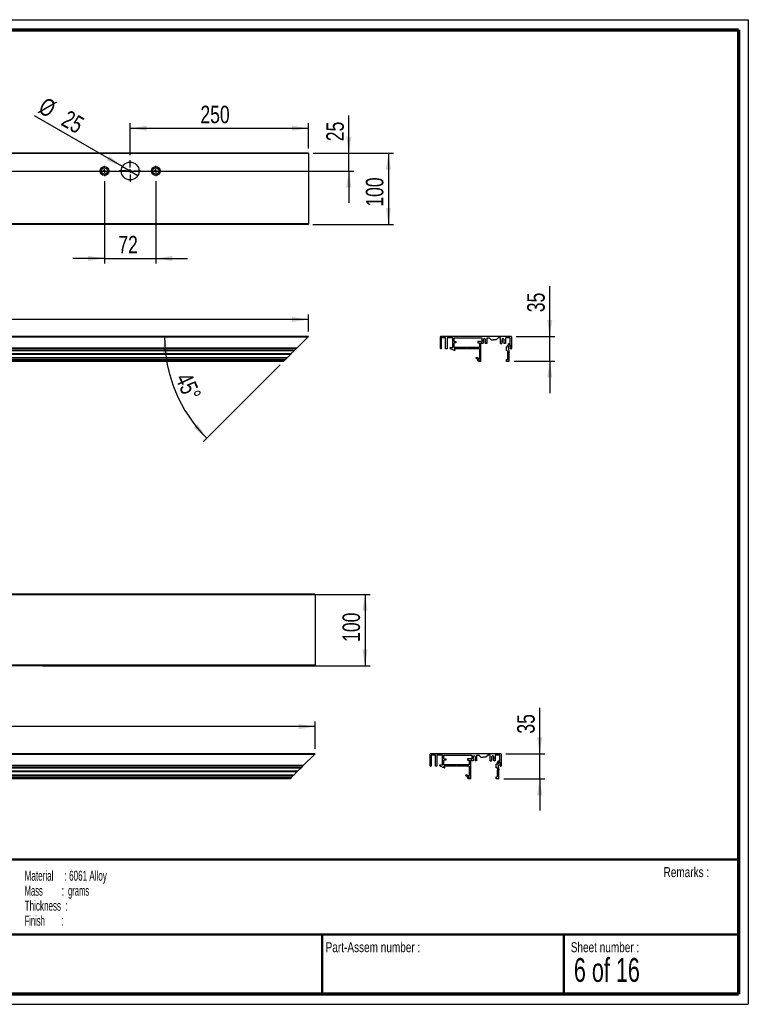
# Paper-space layout 'Base profiles' of a CAD drawing. Header units: millimetres. Extents: x 7 to 291, y 7 to 204.
# Tile 2 of 2: x 145 to 291, y 7 to 204. Entities that reach past the tile are written whole.
import ezdxf

# ---------------------------------------------------------------- set-up
doc = ezdxf.new("R2010")
doc.units = ezdxf.units.MM
for name, color, linetype in [('LAYER1', 7, 'Continuous'), ('LAYER2', 7, 'Continuous'), ('LOGO', 7, 'Continuous')]:
    doc.layers.add(name, color=color, linetype=linetype)
doc.styles.add('SLDTEXTSTYLE1', font='TXT', dxfattribs={"width": 0.75})
doc.styles.add('SLDTEXTSTYLE3', font='TXT', dxfattribs={"width": 0.678571})
doc.styles.add('SLDTEXTSTYLE5', font='TXT', dxfattribs={"width": 0.55})
doc.styles.add('SLDTEXTSTYLE6', font='TXT', dxfattribs={"width": 0.605})
doc.styles.add('SLDTEXTSTYLE7', font='TXT', dxfattribs={"width": 0.549})
doc.styles.add('SLDTEXTSTYLE8', font='TXT', dxfattribs={"width": 0.467045})
doc.dimstyles.new('SLDDIMSTYLE6', dxfattribs={"dimtxt": 3.5, "dimasz": 3.302, "dimexe": 0, "dimexo": 0.0625, "dimgap": 0.875, "dimtad": 1, "dimdec": 1, "dimlfac": 7, "dimrnd": 1e-09, "dimzin": 12, "dimdsep": 46, "dimtxsty": 'SLDTEXTSTYLE1', "dimsah": 1, "dimcen": 0.09, "dimadec": 0, "dimazin": 3, "dimtfac": 1, "dimtdec": 1, "dimtofl": 0, "dimtmove": 0, "dimatfit": 3, "dimfxl": 1, "dimfrac": 2, "dimtolj": 1, "dimtzin": 12, "dimarcsym": 0})
doc.dimstyles.new('SLDDIMSTYLE7', dxfattribs={"dimtxt": 3.5, "dimasz": 3.302, "dimexe": 0, "dimexo": 0.0625, "dimgap": 0.875, "dimtad": 1, "dimdec": 4, "dimlfac": 7, "dimzin": 12, "dimdsep": 46, "dimtxsty": 'SLDTEXTSTYLE1', "dimsah": 1, "dimcen": 0.09, "dimazin": 3, "dimtfac": 1, "dimtofl": 0, "dimtmove": 0, "dimatfit": 3, "dimfxl": 1, "dimfrac": 2, "dimtolj": 1, "dimtzin": 12, "dimarcsym": 0})
doc.dimstyles.new('SLDDIMSTYLE8', dxfattribs={"dimtxt": 3.5, "dimasz": 3.302, "dimexe": 0, "dimexo": 0.0625, "dimgap": 0.875, "dimtad": 1, "dimdec": 1, "dimlfac": 7, "dimrnd": 1e-09, "dimzin": 12, "dimdsep": 46, "dimtxsty": 'SLDTEXTSTYLE1', "dimsah": 1, "dimcen": 0.09, "dimadec": 0, "dimazin": 3, "dimtfac": 1, "dimtdec": 1, "dimtmove": 0, "dimatfit": 0, "dimfxl": 1, "dimfrac": 2, "dimtolj": 1, "dimtzin": 12, "dimarcsym": 0})
doc.dimstyles.new('SLDDIMSTYLE9', dxfattribs={"dimtxt": 3.5, "dimasz": 3.302, "dimexe": 0, "dimexo": 0.0625, "dimgap": 0.875, "dimtad": 1, "dimdec": 1, "dimlfac": 7, "dimrnd": 1e-09, "dimzin": 12, "dimdsep": 46, "dimtxsty": 'SLDTEXTSTYLE1', "dimblk1": 'NONE', "dimsah": 1, "dimcen": 0, "dimadec": 0, "dimazin": 3, "dimtfac": 1, "dimtdec": 1, "dimtmove": 0, "dimatfit": 3, "dimldrblk": 'NONE', "dimfxl": 1, "dimfrac": 2, "dimtolj": 1, "dimtzin": 12, "dimarcsym": 0})

# ---------------------------------------------------------------- blocks, each defined once
blk = doc.blocks.new('SW_NOTE_0_38')
at = {"layer": 'LOGO', "color": 0, "char_height": 2, "attachment_point": 1}
for s, insert, style in [('Material     : 6061 Alloy', (0, 2.58), 'SLDTEXTSTYLE6'), ('Mass         :  grams', (0, -0.42), 'SLDTEXTSTYLE5'), ('Thickness  :', (0, -3.42), 'SLDTEXTSTYLE6'), ('Finish        :', (0, -6.42), 'SLDTEXTSTYLE7')]:
    blk.add_mtext(s, dxfattribs=dict(at, insert=insert, style=style))
blk = doc.blocks.new('_D_7')
at = {"layer": 'LOGO'}
for p, q in [((23.92, 141.43), (23.92, 144.79)), ((202.5, 141.43), (202.5, 144.79)), ((202.5, 143.79), (23.92, 143.79))]:
    blk.add_line(p, q, dxfattribs=at)
for points in [[(23.92, 143.79), (27.23, 143.29), (27.23, 144.3)], [(202.5, 143.79), (199.19, 144.3), (199.19, 143.29)]]:
    blk.add_solid(points, dxfattribs=at)
at = {"layer": 'LOGO', "insert": (107.87, 148.31), "char_height": 3.5, "attachment_point": 1, "style": 'SLDTEXTSTYLE1'}
blk.add_mtext('1250', dxfattribs=at)
blk = doc.blocks.new('_D_8')
at = {"layer": 'LOGO'}
blk.add_line((196.79, 134.72), (181.4, 119.33), dxfattribs=at)
blk.add_arc((202.5, 140.43), 28.84, 180, 225, dxfattribs=at)
for points in [[(173.66, 140.43), (173.34, 137.1), (174.35, 137.16)], [(182.1, 120.04), (180.29, 122.84), (179.53, 122.16)]]:
    blk.add_solid(points, dxfattribs=at)
at = {"layer": 'LOGO', "insert": (178.91, 133.51), "char_height": 3.5, "attachment_point": 1, "rotation": 294.5703, "style": 'SLDTEXTSTYLE1'}
blk.add_mtext('45°', dxfattribs=at)
blk = doc.blocks.new('_D_10')
at = {"layer": 'LOGO'}
for p, q in [((210.57, 177.08), (210.57, 184.64)), ((203.42, 177.08), (211.57, 177.08)), ((210.57, 173.51), (210.57, 177.08)), ((65.78, 173.51), (211.57, 173.51)), ((210.57, 173.51), (210.57, 167.16))]:
    blk.add_line(p, q, dxfattribs=at)
for points in [[(210.57, 177.08), (211.08, 180.39), (210.06, 180.39)], [(210.57, 173.51), (210.06, 170.21), (211.08, 170.21)]]:
    blk.add_solid(points, dxfattribs=at)
at = {"layer": 'LOGO', "insert": (206.06, 179.47), "char_height": 3.5, "attachment_point": 1, "rotation": 90, "style": 'SLDTEXTSTYLE1'}
blk.add_mtext('25', dxfattribs=at)
blk = doc.blocks.new('_D_13')
at = {"layer": 'LOGO'}
for q in [(147.65, 184.56), (168.33, 172.62)]:
    blk.add_line((165.23, 174.4), q, dxfattribs=at)
blk.add_solid([(165.23, 174.4), (162.63, 176.5), (162.12, 175.62)], dxfattribs=at)
at = {"layer": 'LOGO', "char_height": 3.5, "attachment_point": 1, "rotation": 330, "style": 'SLDTEXTSTYLE1'}
for s, insert in [('%%c', (149.89, 188.43)), ('25', (154.49, 185.84))]:
    blk.add_mtext(s, dxfattribs=dict(at, insert=insert))
blk = doc.blocks.new('_None')
blk = doc.blocks.new('_D_14')
at = {"layer": 'LOGO'}
for p, q in [((166.78, 176.65), (166.78, 183.06)), ((166.78, 182.06), (202.5, 182.06)), ((202.5, 178.01), (202.5, 183.06))]:
    blk.add_line(p, q, dxfattribs=at)
for points in [[(166.78, 182.06), (170.08, 181.55), (170.08, 182.56)], [(202.5, 182.06), (199.19, 182.56), (199.19, 181.55)]]:
    blk.add_solid(points, dxfattribs=at)
at = {"layer": 'LOGO', "insert": (180.85, 186.57), "char_height": 3.5, "attachment_point": 1, "style": 'SLDTEXTSTYLE1'}
blk.add_mtext('250', dxfattribs=at)
blk = doc.blocks.new('_D_16')
at = {"layer": 'LOGO'}
for p, q in [((161.64, 171.5), (161.64, 155.02)), ((171.92, 171.5), (171.92, 155.02)), ((161.64, 156.02), (155.29, 156.02)), ((161.64, 156.02), (171.92, 156.02)), ((171.92, 156.02), (178.27, 156.02))]:
    blk.add_line(p, q, dxfattribs=at)
for points in [[(161.64, 156.02), (158.34, 156.53), (158.34, 155.51)], [(171.92, 156.02), (175.23, 155.51), (175.23, 156.53)]]:
    blk.add_solid(points, dxfattribs=at)
at = {"layer": 'LOGO', "insert": (164.41, 160.53), "char_height": 3.5, "attachment_point": 1, "style": 'SLDTEXTSTYLE1'}
blk.add_mtext('72', dxfattribs=at)
blk = doc.blocks.new('_D_17')
at = {"layer": 'LOGO'}
for p, q in [((203.42, 177.08), (219.5, 177.08)), ((218.5, 177.08), (218.5, 162.8)), ((203.35, 162.8), (219.5, 162.8))]:
    blk.add_line(p, q, dxfattribs=at)
for points in [[(218.5, 177.08), (217.99, 173.78), (219, 173.78)], [(218.5, 162.8), (219, 166.1), (217.99, 166.1)]]:
    blk.add_solid(points, dxfattribs=at)
at = {"layer": 'LOGO', "insert": (213.98, 166.37), "char_height": 3.5, "attachment_point": 1, "rotation": 90, "style": 'SLDTEXTSTYLE1'}
blk.add_mtext('100', dxfattribs=at)
blk = doc.blocks.new('SW_CENTERMARKSYMBOL_2')
at = {"layer": 'LOGO', "color": 0}
for p, q in [((-0.71, 0), (-1.01, 0)), ((0, 0), (-0.36, 0)), ((0, 0.71), (0, 1.01)), ((0, 0), (0, 0.36)), ((0, 0), (0, -0.36)), ((0, 0), (0.36, 0)), ((0.71, 0), (1.01, 0)), ((0, -0.71), (0, -1.01))]:
    blk.add_line(p, q, dxfattribs=at)
blk = doc.blocks.new('SW_CENTERMARKSYMBOL_3')
at = {"layer": 'LOGO', "color": 0}
for p, q in [((-0.71, 0), (-1.01, 0)), ((0, 0), (-0.36, 0)), ((0, 0.71), (0, 1.01)), ((0, 0), (0, 0.36)), ((0, 0), (0, -0.36)), ((0, 0), (0.36, 0)), ((0.71, 0), (1.01, 0)), ((0, -0.71), (0, -1.01))]:
    blk.add_line(p, q, dxfattribs=at)
blk = doc.blocks.new('SW_CENTERMARKSYMBOL_4')
at = {"layer": 'LOGO', "color": 0}
for p, q in [((0, 0.71), (0, 2.14)), ((-0.71, 0), (-2.14, 0)), ((0, 0), (-0.36, 0)), ((0, 0), (0, 0.36)), ((0, 0), (0, -0.36)), ((0, 0), (0.36, 0)), ((0.71, 0), (2.14, 0)), ((0, -0.71), (0, -2.14))]:
    blk.add_line(p, q, dxfattribs=at)
blk = doc.blocks.new('_D_18')
at = {"layer": 'LOGO'}
for p, q in [((250.8, 140.43), (250.8, 150.44)), ((244.07, 140.43), (251.8, 140.43)), ((250.8, 135.43), (250.8, 140.43)), ((243.69, 135.43), (251.8, 135.43)), ((250.8, 135.43), (250.8, 129.08))]:
    blk.add_line(p, q, dxfattribs=at)
for points in [[(250.8, 140.43), (251.31, 143.73), (250.29, 143.73)], [(250.8, 135.43), (250.29, 132.13), (251.31, 132.13)]]:
    blk.add_solid(points, dxfattribs=at)
at = {"layer": 'LOGO', "insert": (246.29, 145.26), "char_height": 3.5, "attachment_point": 1, "rotation": 90, "style": 'SLDTEXTSTYLE1'}
blk.add_mtext('35', dxfattribs=at)
blk = doc.blocks.new('_D_19')
at = {"layer": 'LOGO'}
for p, q in [((25.24, 57.92), (25.24, 63.35)), ((203.81, 57.92), (203.81, 63.35)), ((203.81, 62.35), (25.24, 62.35))]:
    blk.add_line(p, q, dxfattribs=at)
for points in [[(25.24, 62.35), (28.54, 61.84), (28.54, 62.85)], [(203.81, 62.35), (200.51, 62.85), (200.51, 61.84)]]:
    blk.add_solid(points, dxfattribs=at)
at = {"layer": 'LOGO', "insert": (107.87, 66.86), "char_height": 3.5, "attachment_point": 1, "style": 'SLDTEXTSTYLE1'}
blk.add_mtext('1250', dxfattribs=at)
blk = doc.blocks.new('_D_20')
at = {"layer": 'LOGO'}
for p, q in [((149.38, 88.81), (214.81, 88.81)), ((213.81, 88.81), (213.81, 74.53)), ((149.31, 74.53), (214.81, 74.53))]:
    blk.add_line(p, q, dxfattribs=at)
for points in [[(213.81, 88.81), (213.3, 85.51), (214.32, 85.51)], [(213.81, 74.53), (214.32, 77.83), (213.3, 77.83)]]:
    blk.add_solid(points, dxfattribs=at)
at = {"layer": 'LOGO', "insert": (209.3, 79.3), "char_height": 3.5, "attachment_point": 1, "rotation": 90, "style": 'SLDTEXTSTYLE1'}
blk.add_mtext('100', dxfattribs=at)
blk = doc.blocks.new('_D_21')
at = {"layer": 'LOGO'}
for p, q in [((248.79, 56.92), (248.79, 66.11)), ((242.02, 56.92), (249.79, 56.92)), ((248.79, 51.92), (248.79, 56.92)), ((241.64, 51.92), (249.79, 51.92)), ((248.79, 51.92), (248.79, 45.57))]:
    blk.add_line(p, q, dxfattribs=at)
for points in [[(248.79, 56.92), (249.3, 60.22), (248.28, 60.22)], [(248.79, 51.92), (248.28, 48.62), (249.3, 48.62)]]:
    blk.add_solid(points, dxfattribs=at)
at = {"layer": 'LOGO', "insert": (244.28, 60.94), "char_height": 3.5, "attachment_point": 1, "rotation": 90, "style": 'SLDTEXTSTYLE1'}
blk.add_mtext('35', dxfattribs=at)

psp = doc.layouts.new('Base profiles')

# ---------------------------------------------------------------- linework, layer by layer
at = {"color": 7, "linetype": 'Continuous', "lineweight": 25}
for p, q in [((202.495586, 177.011776), (23.924158, 177.011776)), ((202.424158, 177.083204), (23.995586, 177.083204)), ((202.495586, 177.011776), (202.495586, 162.940347)), ((202.495586, 162.940347), (23.924158, 162.940347)), ((202.352729, 162.79749), (24.067015, 162.79749)), ((202.495586, 140.427433), (23.924158, 140.427433)), ((202.352729, 140.284576), (24.067015, 140.284576)), ((202.352729, 140.284576), (200.138443, 138.07029)), ((202.352729, 140.284576), (202.495586, 140.427433)), ((228.858499, 140.284576), (228.858499, 138.07029)), ((243.072785, 140.427433), (229.001356, 140.427433)), ((229.944213, 140.141718), (229.087071, 140.141718)), ((229.087071, 140.141718), (229.087071, 137.927433)), ((229.944213, 137.927433), (229.944213, 140.141718)), ((231.372785, 140.141718), (230.229928, 140.141718)), ((230.229928, 140.141718), (230.229928, 137.927433)), ((231.372785, 138.213147), (231.372785, 140.141718)), ((231.658499, 140.141718), (237.215642, 140.141718)), ((231.658499, 139.384576), (231.658499, 140.141718)), ((237.215642, 140.141718), (237.215642, 139.384576)), ((237.740642, 139.998861), (237.690642, 139.998861)), ((238.215642, 140.141718), (238.644213, 140.141718)), ((238.215642, 140.141718), (238.215642, 138.998861)), ((238.644213, 140.141718), (239.072785, 139.713147)), ((240.501356, 140.141718), (240.072785, 139.713147)), ((240.929928, 140.141718), (240.501356, 140.141718)), ((240.929928, 138.998861), (240.929928, 140.141718)), ((241.454928, 139.998861), (241.404928, 139.998861)), ((242.858499, 140.141718), (241.929928, 140.141718)), ((241.929928, 140.141718), (241.929928, 138.998861)), ((242.858499, 138.998861), (242.858499, 140.141718)), ((243.144213, 140.356004), (243.144213, 137.998861)), ((200.138443, 138.07029), (26.2813, 138.07029)), ((199.995586, 137.927433), (26.424158, 137.927433)), ((199.995586, 137.927433), (199.691328, 137.623175)), ((199.995586, 137.927433), (200.138443, 138.07029)), ((229.087071, 137.927433), (229.001356, 137.927433)), ((230.229928, 137.927433), (229.944213, 137.927433)), ((230.872785, 138.02884), (230.872785, 138.213147)), ((230.872785, 138.213147), (231.372785, 138.213147)), ((230.872785, 138.02884), (231.783925, 137.623175)), ((231.658499, 139.384576), (232.015642, 139.384576)), ((232.015642, 139.127433), (231.658499, 139.127433)), ((231.658499, 138.213147), (231.658499, 139.127433)), ((236.744213, 138.213147), (231.658499, 138.213147)), ((234.144213, 137.927433), (231.659243, 137.927433)), ((232.015642, 139.384576), (232.015642, 139.127433)), ((234.201356, 137.984576), (234.144213, 137.927433)), ((234.258499, 137.927433), (234.201356, 137.984576)), ((236.744213, 137.927433), (234.258499, 137.927433)), ((236.387071, 139.384576), (236.387071, 139.127433)), ((237.215642, 139.384576), (236.387071, 139.384576)), ((236.387071, 139.127433), (236.744213, 139.127433)), ((236.744213, 139.127433), (236.744213, 138.213147)), ((236.744213, 137.927433), (236.744213, 136.913147)), ((237.215642, 139.127433), (237.029928, 139.127433)), ((237.029928, 135.427433), (237.029928, 139.127433)), ((237.215642, 139.127433), (237.215642, 138.998861)), ((237.490642, 138.998861), (237.215642, 138.998861)), ((237.547785, 139.848281), (237.490642, 139.81529)), ((237.490642, 139.81529), (237.490642, 139.772433)), ((237.547785, 139.739441), (237.490642, 139.772433)), ((237.547785, 139.666853), (237.490642, 139.633861)), ((237.490642, 139.633861), (237.490642, 139.591004)), ((237.547785, 139.558013), (237.490642, 139.591004)), ((237.547785, 139.485424), (237.490642, 139.452433)), ((237.490642, 139.452433), (237.490642, 139.409576)), ((237.547785, 139.376584), (237.490642, 139.409576)), ((237.547785, 139.303996), (237.490642, 139.271004)), ((237.490642, 139.271004), (237.490642, 139.228147)), ((237.547785, 139.195156), (237.490642, 139.228147)), ((237.547785, 139.122567), (237.490642, 139.089576)), ((237.490642, 138.998861), (237.490642, 139.089576)), ((237.547785, 139.856004), (237.547785, 139.848281)), ((237.547785, 139.739441), (237.547785, 139.666853)), ((237.547785, 139.558013), (237.547785, 139.485424)), ((237.547785, 139.376584), (237.547785, 139.303996)), ((237.547785, 139.195156), (237.547785, 139.122567)), ((237.883499, 139.856004), (237.883499, 139.757567)), ((237.883499, 139.757567), (237.940642, 139.724576)), ((237.883499, 139.648727), (237.940642, 139.681718)), ((237.883499, 139.648727), (237.883499, 139.576138)), ((237.883499, 139.576138), (237.940642, 139.543147)), ((237.883499, 139.467298), (237.940642, 139.50029)), ((237.883499, 139.467298), (237.883499, 139.39471)), ((237.883499, 139.39471), (237.940642, 139.361718)), ((237.883499, 139.28587), (237.940642, 139.318861)), ((237.883499, 139.28587), (237.883499, 139.213281)), ((237.883499, 139.213281), (237.940642, 139.18029)), ((237.883499, 139.104441), (237.940642, 139.137433)), ((237.883499, 139.104441), (237.883499, 139.031853)), ((237.940642, 138.998861), (237.883499, 139.031853)), ((237.940642, 139.724576), (237.940642, 139.681718)), ((237.940642, 139.543147), (237.940642, 139.50029)), ((237.940642, 139.361718), (237.940642, 139.318861)), ((237.940642, 139.18029), (237.940642, 139.137433)), ((238.215642, 138.998861), (237.940642, 138.998861)), ((239.072785, 139.713147), (239.501356, 139.713147)), ((239.572785, 139.784576), (239.501356, 139.713147)), ((239.644213, 139.713147), (239.572785, 139.784576)), ((240.072785, 139.713147), (239.644213, 139.713147)), ((240.929928, 138.998861), (241.204928, 138.998861)), ((241.262071, 139.848281), (241.204928, 139.81529)), ((241.204928, 139.81529), (241.204928, 139.772433)), ((241.262071, 139.739441), (241.204928, 139.772433)), ((241.262071, 139.666853), (241.204928, 139.633861)), ((241.204928, 139.633861), (241.204928, 139.591004)), ((241.262071, 139.558013), (241.204928, 139.591004)), ((241.262071, 139.485424), (241.204928, 139.452433)), ((241.204928, 139.452433), (241.204928, 139.409576)), ((241.262071, 139.376584), (241.204928, 139.409576)), ((241.262071, 139.303996), (241.204928, 139.271004)), ((241.204928, 139.271004), (241.204928, 139.228147)), ((241.262071, 139.195156), (241.204928, 139.228147)), ((241.262071, 139.122567), (241.204928, 139.089576)), ((241.204928, 138.998861), (241.204928, 139.089576)), ((241.262071, 139.856004), (241.262071, 139.848281)), ((241.262071, 139.739441), (241.262071, 139.666853)), ((241.262071, 139.558013), (241.262071, 139.485424)), ((241.262071, 139.376584), (241.262071, 139.303996)), ((241.262071, 139.195156), (241.262071, 139.122567)), ((241.597785, 139.856004), (241.597785, 139.757567)), ((241.597785, 139.757567), (241.654928, 139.724576)), ((241.597785, 139.648727), (241.654928, 139.681718)), ((241.597785, 139.648727), (241.597785, 139.576138)), ((241.597785, 139.576138), (241.654928, 139.543147)), ((241.597785, 139.467298), (241.654928, 139.50029)), ((241.597785, 139.467298), (241.597785, 139.39471)), ((241.597785, 139.39471), (241.654928, 139.361718)), ((241.597785, 139.28587), (241.654928, 139.318861)), ((241.597785, 139.28587), (241.597785, 139.213281)), ((241.597785, 139.213281), (241.654928, 139.18029)), ((241.597785, 139.104441), (241.654928, 139.137433)), ((241.597785, 139.104441), (241.597785, 139.031853)), ((241.654928, 138.998861), (241.597785, 139.031853)), ((241.654928, 139.724576), (241.654928, 139.681718)), ((241.654928, 139.543147), (241.654928, 139.50029)), ((241.654928, 139.361718), (241.654928, 139.318861)), ((241.654928, 139.18029), (241.654928, 139.137433)), ((241.929928, 138.998861), (241.654928, 138.998861)), ((242.115642, 137.606004), (242.115642, 138.32029)), ((242.294659, 138.32029), (242.115642, 138.32029)), ((242.294659, 138.32029), (242.401743, 138.749778)), ((242.544213, 138.134916), (242.544213, 137.791378)), ((242.545486, 138.145284), (242.67897, 138.680658)), ((242.720554, 138.998861), (242.858499, 138.998861)), ((242.929928, 138.713147), (242.720554, 138.713147)), ((242.929928, 137.927433), (242.929928, 138.713147)), ((242.929928, 137.927433), (243.072785, 137.927433)), ((199.691328, 137.623175), (26.728416, 137.623175)), ((26.732121, 137.61947), (199.687623, 137.61947)), ((198.9813, 136.913147), (27.438443, 136.913147)), ((198.924158, 136.856004), (27.495586, 136.856004)), ((198.867015, 136.798861), (27.552729, 136.798861)), ((198.209872, 136.141718), (28.209872, 136.141718)), ((198.134283, 136.06613), (28.285461, 136.06613)), ((198.134283, 136.06613), (197.795619, 135.727465)), ((198.209872, 136.141718), (198.134283, 136.06613)), ((198.867015, 136.798861), (198.209872, 136.141718)), ((198.867015, 136.798861), (198.924158, 136.856004)), ((198.9813, 136.913147), (198.924158, 136.856004)), ((199.687623, 137.61947), (198.9813, 136.913147)), ((199.687623, 137.61947), (199.691328, 137.623175)), ((231.639396, 137.878309), (231.831127, 137.693156)), ((236.017215, 136.141718), (235.98356, 136.06613)), ((235.98356, 136.06613), (236.744213, 135.727465)), ((236.340627, 136.141718), (236.017215, 136.141718)), ((236.744213, 135.96203), (236.340627, 136.141718)), ((236.744213, 136.913147), (236.801356, 136.856004)), ((236.744213, 136.798861), (236.801356, 136.856004)), ((236.744213, 136.798861), (236.744213, 135.96203)), ((242.294659, 137.606004), (242.115642, 137.606004)), ((242.294659, 137.606004), (242.401356, 137.178066)), ((242.401356, 135.784576), (242.401356, 137.178066)), ((242.545486, 137.78101), (242.687071, 137.213147)), ((242.687071, 135.427433), (242.687071, 137.213147)), ((197.795619, 135.727465), (28.624125, 135.727465)), ((197.751911, 135.683758), (28.667833, 135.683758)), ((197.669902, 135.601748), (28.749842, 135.601748)), ((197.495586, 135.427433), (28.924158, 135.427433)), ((197.669902, 135.601748), (197.495586, 135.427433)), ((197.751807, 135.683653), (197.669902, 135.601748)), ((197.795619, 135.727465), (197.751911, 135.683758)), ((236.324123, 135.601748), (236.715642, 135.427433)), ((236.744213, 135.655705), (236.344544, 135.683653)), ((237.029928, 135.427433), (236.715642, 135.427433)), ((236.744213, 135.727465), (236.744213, 135.655705)), ((242.115642, 135.427433), (242.115642, 135.784576)), ((242.115642, 135.784576), (242.401356, 135.784576)), ((242.687071, 135.427433), (242.115642, 135.427433)), ((203.808812, 88.739713), (25.237384, 88.739713)), ((203.737384, 88.811142), (25.308812, 88.811142)), ((203.808812, 88.739713), (203.808812, 74.668285)), ((203.808812, 74.668285), (25.237384, 74.668285)), ((203.665955, 74.525428), (25.380241, 74.525428)), ((203.808812, 56.917106), (25.237384, 56.917106)), ((203.665955, 56.774249), (25.380241, 56.774249)), ((203.665955, 56.774249), (201.451669, 54.559963)), ((203.665955, 56.774249), (203.808812, 56.917106)), ((226.8105, 56.774249), (226.8105, 54.559963)), ((241.024786, 56.917106), (226.953357, 56.917106)), ((227.896215, 56.631392), (227.039072, 56.631392)), ((227.039072, 56.631392), (227.039072, 54.417106)), ((227.896215, 54.417106), (227.896215, 56.631392)), ((229.324786, 56.631392), (228.181929, 56.631392)), ((228.181929, 56.631392), (228.181929, 54.417106)), ((229.324786, 54.70282), (229.324786, 56.631392)), ((229.6105, 56.631392), (235.167643, 56.631392)), ((229.6105, 55.874249), (229.6105, 56.631392)), ((229.6105, 55.874249), (229.967643, 55.874249)), ((229.967643, 55.617106), (229.6105, 55.617106)), ((229.6105, 54.70282), (229.6105, 55.617106)), ((229.967643, 55.874249), (229.967643, 55.617106)), ((234.339072, 55.874249), (234.339072, 55.617106)), ((235.167643, 55.874249), (234.339072, 55.874249)), ((234.339072, 55.617106), (234.696215, 55.617106)), ((234.696215, 55.617106), (234.696215, 54.70282)), ((235.167643, 55.617106), (234.981929, 55.617106)), ((234.981929, 51.917106), (234.981929, 55.617106)), ((235.167643, 56.631392), (235.167643, 55.874249)), ((235.167643, 55.617106), (235.167643, 55.488534)), ((235.442643, 55.488534), (235.167643, 55.488534)), ((235.499786, 56.337954), (235.442643, 56.304963)), ((235.442643, 56.304963), (235.442643, 56.262106)), ((235.499786, 56.229114), (235.442643, 56.262106)), ((235.499786, 56.156526), (235.442643, 56.123534)), ((235.442643, 56.123534), (235.442643, 56.080677)), ((235.499786, 56.047686), (235.442643, 56.080677)), ((235.499786, 55.975097), (235.442643, 55.942106)), ((235.442643, 55.942106), (235.442643, 55.899249)), ((235.499786, 55.866257), (235.442643, 55.899249)), ((235.499786, 55.793669), (235.442643, 55.760677)), ((235.442643, 55.760677), (235.442643, 55.71782)), ((235.499786, 55.684829), (235.442643, 55.71782)), ((235.499786, 55.61224), (235.442643, 55.579249)), ((235.442643, 55.488534), (235.442643, 55.579249)), ((235.499786, 56.345677), (235.499786, 56.337954)), ((235.499786, 56.229114), (235.499786, 56.156526)), ((235.499786, 56.047686), (235.499786, 55.975097)), ((235.499786, 55.866257), (235.499786, 55.793669)), ((235.499786, 55.684829), (235.499786, 55.61224)), ((235.692643, 56.488534), (235.642643, 56.488534)), ((235.8355, 56.345677), (235.8355, 56.24724)), ((235.8355, 56.24724), (235.892643, 56.214249)), ((235.8355, 56.1384), (235.892643, 56.171392)), ((235.8355, 56.1384), (235.8355, 56.065812)), ((235.8355, 56.065812), (235.892643, 56.03282)), ((235.8355, 55.956972), (235.892643, 55.989963)), ((235.8355, 55.956972), (235.8355, 55.884383)), ((235.8355, 55.884383), (235.892643, 55.851392)), ((235.8355, 55.775543), (235.892643, 55.808534)), ((235.8355, 55.775543), (235.8355, 55.702954)), ((235.8355, 55.702954), (235.892643, 55.669963)), ((235.8355, 55.594114), (235.892643, 55.627106)), ((235.8355, 55.594114), (235.8355, 55.521526)), ((235.892643, 55.488534), (235.8355, 55.521526)), ((235.892643, 56.214249), (235.892643, 56.171392)), ((235.892643, 56.03282), (235.892643, 55.989963)), ((235.892643, 55.851392), (235.892643, 55.808534)), ((235.892643, 55.669963), (235.892643, 55.627106)), ((236.167643, 55.488534), (235.892643, 55.488534)), ((236.167643, 56.631392), (236.596215, 56.631392)), ((236.167643, 56.631392), (236.167643, 55.488534)), ((236.596215, 56.631392), (237.024786, 56.20282)), ((237.024786, 56.20282), (237.453357, 56.20282)), ((237.524786, 56.274249), (237.453357, 56.20282)), ((237.596215, 56.20282), (237.524786, 56.274249)), ((238.024786, 56.20282), (237.596215, 56.20282)), ((238.453357, 56.631392), (238.024786, 56.20282)), ((238.881929, 56.631392), (238.453357, 56.631392)), ((238.881929, 55.488534), (238.881929, 56.631392)), ((238.881929, 55.488534), (239.156929, 55.488534)), ((239.214072, 56.337954), (239.156929, 56.304963)), ((239.156929, 56.304963), (239.156929, 56.262106)), ((239.214072, 56.229114), (239.156929, 56.262106)), ((239.214072, 56.156526), (239.156929, 56.123534)), ((239.156929, 56.123534), (239.156929, 56.080677)), ((239.214072, 56.047686), (239.156929, 56.080677)), ((239.214072, 55.975097), (239.156929, 55.942106)), ((239.156929, 55.942106), (239.156929, 55.899249)), ((239.214072, 55.866257), (239.156929, 55.899249)), ((239.214072, 55.793669), (239.156929, 55.760677)), ((239.156929, 55.760677), (239.156929, 55.71782)), ((239.214072, 55.684829), (239.156929, 55.71782)), ((239.214072, 55.61224), (239.156929, 55.579249)), ((239.156929, 55.488534), (239.156929, 55.579249)), ((239.214072, 56.345677), (239.214072, 56.337954)), ((239.214072, 56.229114), (239.214072, 56.156526)), ((239.214072, 56.047686), (239.214072, 55.975097)), ((239.214072, 55.866257), (239.214072, 55.793669)), ((239.214072, 55.684829), (239.214072, 55.61224)), ((239.406929, 56.488534), (239.356929, 56.488534)), ((239.549786, 56.345677), (239.549786, 56.24724)), ((239.549786, 56.24724), (239.606929, 56.214249)), ((239.549786, 56.1384), (239.606929, 56.171392)), ((239.549786, 56.1384), (239.549786, 56.065812)), ((239.549786, 56.065812), (239.606929, 56.03282)), ((239.549786, 55.956972), (239.606929, 55.989963)), ((239.549786, 55.956972), (239.549786, 55.884383)), ((239.549786, 55.884383), (239.606929, 55.851392)), ((239.549786, 55.775543), (239.606929, 55.808534)), ((239.549786, 55.775543), (239.549786, 55.702954)), ((239.549786, 55.702954), (239.606929, 55.669963)), ((239.549786, 55.594114), (239.606929, 55.627106)), ((239.549786, 55.594114), (239.549786, 55.521526)), ((239.606929, 55.488534), (239.549786, 55.521526)), ((239.606929, 56.214249), (239.606929, 56.171392)), ((239.606929, 56.03282), (239.606929, 55.989963)), ((239.606929, 55.851392), (239.606929, 55.808534)), ((239.606929, 55.669963), (239.606929, 55.627106)), ((239.881929, 55.488534), (239.606929, 55.488534)), ((240.8105, 56.631392), (239.881929, 56.631392)), ((239.881929, 56.631392), (239.881929, 55.488534)), ((240.24666, 54.809963), (240.353744, 55.239452)), ((240.497488, 54.634957), (240.630971, 55.170331)), ((240.672555, 55.488534), (240.8105, 55.488534)), ((240.881929, 55.20282), (240.672555, 55.20282)), ((240.8105, 55.488534), (240.8105, 56.631392)), ((240.881929, 54.417106), (240.881929, 55.20282)), ((241.096215, 56.845677), (241.096215, 54.488534)), ((201.451669, 54.559963), (27.594527, 54.559963)), ((201.308812, 54.417106), (27.737384, 54.417106)), ((201.004554, 54.112848), (28.041642, 54.112848)), ((28.045347, 54.109143), (201.000849, 54.109143)), ((200.294527, 53.40282), (28.751669, 53.40282)), ((200.237384, 53.345677), (28.808812, 53.345677)), ((200.180241, 53.288534), (28.865955, 53.288534)), ((200.180241, 53.288534), (199.523098, 52.631392)), ((200.180241, 53.288534), (200.237384, 53.345677)), ((200.294527, 53.40282), (200.237384, 53.345677)), ((201.000849, 54.109143), (200.294527, 53.40282)), ((201.000849, 54.109143), (201.004554, 54.112848)), ((201.308812, 54.417106), (201.004554, 54.112848)), ((201.308812, 54.417106), (201.451669, 54.559963)), ((227.039072, 54.417106), (226.953357, 54.417106)), ((228.181929, 54.417106), (227.896215, 54.417106)), ((228.824786, 54.518513), (228.824786, 54.70282)), ((228.824786, 54.70282), (229.324786, 54.70282)), ((228.824786, 54.518513), (229.735926, 54.112848)), ((229.591397, 54.367982), (229.783128, 54.182829)), ((234.696215, 54.70282), (229.6105, 54.70282)), ((232.096215, 54.417106), (229.611244, 54.417106)), ((232.153357, 54.474249), (232.096215, 54.417106)), ((232.2105, 54.417106), (232.153357, 54.474249)), ((234.696215, 54.417106), (232.2105, 54.417106)), ((234.696215, 54.417106), (234.696215, 53.40282)), ((234.696215, 53.40282), (234.753357, 53.345677)), ((234.696215, 53.288534), (234.753357, 53.345677)), ((234.696215, 53.288534), (234.696215, 52.451703)), ((240.067643, 54.095677), (240.067643, 54.809963)), ((240.24666, 54.809963), (240.067643, 54.809963)), ((240.24666, 54.095677), (240.067643, 54.095677)), ((240.24666, 54.095677), (240.353357, 53.667739)), ((240.353357, 52.274249), (240.353357, 53.667739)), ((240.496215, 54.624589), (240.496215, 54.281051)), ((240.497488, 54.270683), (240.639072, 53.70282)), ((240.639072, 51.917106), (240.639072, 53.70282)), ((240.881929, 54.417106), (241.024786, 54.417106)), ((199.523098, 52.631392), (29.523098, 52.631392)), ((199.447509, 52.555803), (29.598687, 52.555803)), ((199.108845, 52.217138), (29.937351, 52.217138)), ((199.065137, 52.173431), (29.981059, 52.173431)), ((198.983128, 52.091422), (30.063068, 52.091422)), ((198.808812, 51.917106), (30.237384, 51.917106)), ((198.983128, 52.091422), (198.808812, 51.917106)), ((199.065033, 52.173326), (198.983128, 52.091422)), ((199.108845, 52.217138), (199.065137, 52.173431)), ((199.447509, 52.555803), (199.108845, 52.217138)), ((199.523098, 52.631392), (199.447509, 52.555803)), ((233.969216, 52.631392), (233.935561, 52.555803)), ((233.935561, 52.555803), (234.696215, 52.217138)), ((234.292628, 52.631392), (233.969216, 52.631392)), ((234.276124, 52.091422), (234.667643, 51.917106)), ((234.696215, 52.451703), (234.292628, 52.631392)), ((234.696215, 52.145379), (234.296545, 52.173326)), ((234.981929, 51.917106), (234.667643, 51.917106)), ((234.696215, 52.217138), (234.696215, 52.145379)), ((240.067643, 51.917106), (240.067643, 52.274249)), ((240.067643, 52.274249), (240.353357, 52.274249)), ((240.639072, 51.917106), (240.067643, 51.917106))]:
    psp.add_line(p, q, dxfattribs=at)
for centre, radius in [((161.638443, 173.511776), 0.878571), ((161.638443, 173.511776), 0.65), ((166.7813, 173.511776), 1.785714), ((171.924158, 173.511776), 0.878571), ((171.924158, 173.511776), 0.65)]:
    psp.add_circle(centre, radius, dxfattribs=at)
for centre, radius, start, end in [((202.424158, 177.011776), 0.071429, 0, 90), ((202.352729, 162.940347), 0.142857, 270, 0), ((229.001356, 140.284576), 0.142857, 90, 180), ((237.690642, 139.856004), 0.142857, 90, 180), ((237.740642, 139.856004), 0.142857, 0, 90), ((241.404928, 139.856004), 0.142857, 90, 180), ((241.454928, 139.856004), 0.142857, 0, 90), ((243.072785, 140.356004), 0.071429, 0, 90), ((229.001356, 138.07029), 0.142857, 180, 270), ((231.659243, 137.898861), 0.028571, 90, 226), ((242.720554, 138.67029), 0.328571, 90, 166), ((242.587071, 138.134916), 0.042857, 166, 180), ((242.720554, 138.67029), 0.042857, 90, 166), ((243.072785, 137.998861), 0.071429, 270, 0), ((231.801356, 137.662327), 0.042857, 246, 46), ((242.587071, 137.791378), 0.042857, 180, 194), ((236.341554, 135.6409), 0.042857, 86, 246), ((203.737384, 88.739713), 0.071429, 0, 90), ((203.665955, 74.668285), 0.142857, 270, 0), ((226.953357, 56.774249), 0.142857, 90, 180), ((235.642643, 56.345677), 0.142857, 90, 180), ((235.692643, 56.345677), 0.142857, 0, 90), ((239.356929, 56.345677), 0.142857, 90, 180), ((239.406929, 56.345677), 0.142857, 0, 90), ((240.672555, 55.159963), 0.328571, 90, 166), ((240.672555, 55.159963), 0.042857, 90, 166), ((241.024786, 56.845677), 0.071429, 0, 90), ((226.953357, 54.559963), 0.142857, 180, 270), ((229.611244, 54.388534), 0.028571, 90, 226), ((229.753357, 54.152), 0.042857, 246, 46), ((240.539072, 54.624589), 0.042857, 166, 180), ((240.539072, 54.281051), 0.042857, 180, 194), ((241.024786, 54.488534), 0.071429, 270, 0), ((234.293555, 52.130574), 0.042857, 86, 246)]:
    psp.add_arc(centre, radius, start, end, dxfattribs=at)
at = {"layer": 'LAYER1', "lineweight": 50}
for p, q in [((8.569641, 35.783909), (288.569641, 35.783909)), ((8.569641, 20.783909), (288.569641, 20.783909)), ((205.222477, 8.783909), (205.222477, 20.783909)), ((253.650911, 8.783909), (253.650911, 20.783909))]:
    psp.add_line(p, q, dxfattribs=at)
at = {"layer": 'LAYER2', "lineweight": 70}
for p, q in [((8.569641, 201.783909), (288.569641, 201.783909)), ((288.569641, 201.783909), (288.569641, 8.783909)), ((288.569641, 8.783909), (8.569641, 8.783909))]:
    psp.add_line(p, q, dxfattribs=at)
at = {"layer": 'LOGO'}
for p, q in [((6.569641, 203.783909), (290.569641, 203.783909)), ((290.569641, 203.783909), (290.569641, 6.783909)), ((6.569641, 6.783909), (290.569641, 6.783909))]:
    psp.add_line(p, q, dxfattribs=at)

# ---------------------------------------------------------------- block references
for name, p in [('SW_CENTERMARKSYMBOL_4', (166.7813, 173.511776)), ('SW_CENTERMARKSYMBOL_2', (161.638443, 173.511776)), ('SW_CENTERMARKSYMBOL_3', (171.924158, 173.511776))]:
    psp.add_blockref(name, p, dxfattribs=at)
at = {"layer": 'LOGO', "color": 218}
psp.add_blockref('SW_NOTE_0_38', (145.652628, 30.930942), dxfattribs=at)

# ---------------------------------------------------------------- texts
at = {"layer": 'LOGO', "attachment_point": 1}
for s, insert, char_height, style in [('Remarks :', (273.595551, 34.235841), 2, 'SLDTEXTSTYLE1'), ('Part-Assem number :', (205.926583, 19.21038), 2, 'SLDTEXTSTYLE1'), ('Sheet number :', (255.011235, 19.21038), 2, 'SLDTEXTSTYLE1'), ('6 of 16', (255.634284, 16.03963), 4.7625, 'SLDTEXTSTYLE3')]:
    psp.add_mtext(s, dxfattribs=dict(at, insert=insert, char_height=char_height, style=style))
at = {"layer": 'LOGO', "color": 218, "insert": (74.780305, 14.761674), "char_height": 4.23333333, "attachment_point": 1, "style": 'SLDTEXTSTYLE8'}
psp.add_mtext('AM-LBK-Baseprofile EZ1250 Up', dxfattribs=at)

# ---------------------------------------------------------------- dimensions: what is measured, and where the dimension line sits
at = {"layer": 'LOGO'}
dim = psp.add_diameter_dim_2p(p1=(168.327774, 172.618919), p2=(165.234827, 174.404633), dimstyle='SLDDIMSTYLE9', dxfattribs=at)
dim.commit()
dim.dimension.update_dxf_attribs({"geometry": '_D_13', "text_midpoint": (151.981859, 182.056253), "dimtype": 163})
for base, p1, p2, dimstyle, picture, middle in [((210.571782, 177.083204), (64.7813, 173.511776), (202.424158, 177.083204), 'SLDDIMSTYLE8', '_D_10', (210.571782, 182.056243)), ((218.495586, 162.79749), (202.424158, 177.083204), (202.352729, 162.79749), 'SLDDIMSTYLE6', '_D_17', (218.495586, 170.246888)), ((250.800336, 140.427433), (242.687071, 135.427433), (243.072785, 140.427433), 'SLDDIMSTYLE8', '_D_18', (250.800336, 147.8491)), ((213.808812, 74.525428), (148.380241, 88.811142), (148.308812, 74.525428), 'SLDDIMSTYLE6', '_D_20', (213.808812, 83.175264)), ((248.789683, 56.917106), (240.639072, 51.917106), (241.024786, 56.917106), 'SLDDIMSTYLE8', '_D_21', (248.789683, 63.523377))]:
    dim = psp.add_linear_dim(base=base, p1=p1, p2=p2, angle=90, dimstyle=dimstyle, dxfattribs=at)
    dim.commit()
    dim.dimension.update_dxf_attribs({"geometry": picture, "text_midpoint": middle, "dimtype": 160})
for base, p1, p2, dimstyle, picture, middle in [((202.495586, 182.056243), (166.7813, 175.654633), (202.495586, 177.011776), 'SLDDIMSTYLE6', '_D_14', (184.733716, 182.056243)), ((171.924158, 156.02163), (161.638443, 172.504633), (171.924158, 172.504633), 'SLDDIMSTYLE8', '_D_16', (166.999304, 156.02163)), ((23.924158, 143.794523), (202.495586, 140.427433), (23.924158, 140.427433), 'SLDDIMSTYLE6', '_D_7', (113.04163, 143.794523)), ((25.237384, 62.34524), (203.808812, 56.917106), (25.237384, 56.917106), 'SLDDIMSTYLE6', '_D_19', (113.04625, 62.34524))]:
    dim = psp.add_linear_dim(base=base, p1=p1, p2=p2, dimstyle=dimstyle, dxfattribs=at)
    dim.commit()
    dim.dimension.update_dxf_attribs({"geometry": picture, "text_midpoint": middle, "dimtype": 160})
dim = psp.add_angular_dim_2l(base=(175.853611, 129.391965), line1=((197.495586, 135.427433), (202.495586, 140.427433)), line2=((23.924158, 140.427433), (202.495586, 140.427433)), dimstyle='SLDDIMSTYLE7', dxfattribs=at)
dim.commit()
dim.dimension.update_dxf_attribs({"geometry": '_D_8', "text_midpoint": (176.269664, 128.436713), "dimtype": 162})

doc.saveas('drawing.dxf')
